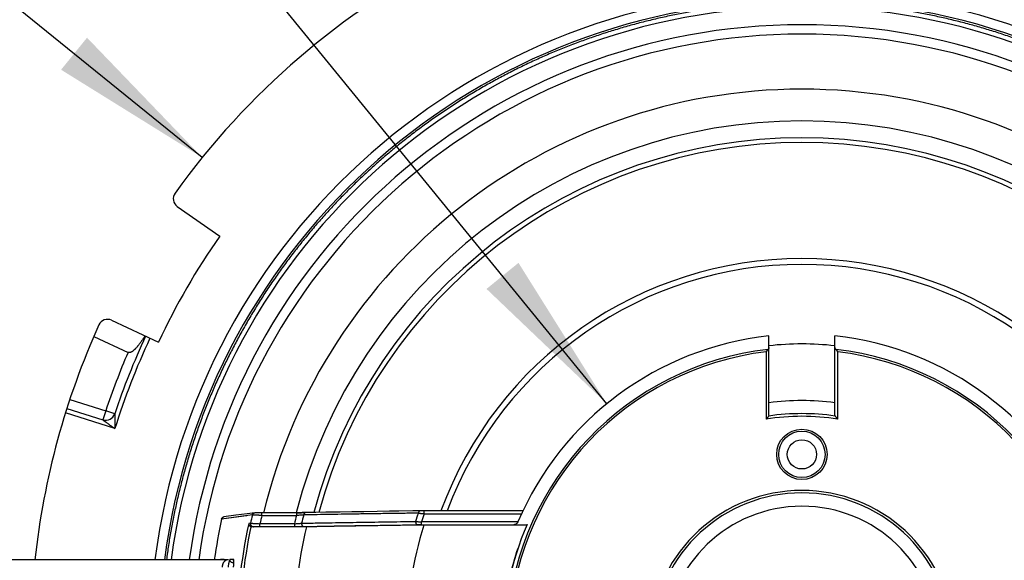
# Model space of a CAD drawing. Header units: millimetres. Extents: x 0 to 210, y 0 to 297.
# Tile 16 of 88: x 62 to 83, y 160 to 172. Entities that reach past the tile are written whole.
import ezdxf
from ezdxf.enums import TextEntityAlignment as Align

# ---------------------------------------------------------------- set-up
doc = ezdxf.new("R2010")
doc.units = ezdxf.units.MM
doc.header["$LTSCALE"] = 19.36
doc.layers.get('0').update_dxf_attribs({"linetype": 'CONTINUOUS'})
doc.layers.add('Z_DIM_2D', color=7, linetype='CONTINUOUS')
doc.styles.add('TEXTSTYLE_3', font='helveticaneueltw1g-ltcn.otf')
doc.styles.add('TEXTSTYLE_4', font='gdt', dxfattribs={"width": 0.7})
doc.dimstyles.new('DIMSTYLE_1', dxfattribs={"dimtxt": 2.1, "dimasz": 3.5, "dimexe": 1.5, "dimexo": 0, "dimtad": 1, "dimlfac": 5, "dimdsep": 46, "dimtxsty": 'TEXTSTYLE_3', "dimblk": '_FILLED', "dimblk1": '_FILLED', "dimblk2": '_FILLED', "dimcen": 0.09, "dimclrt": 5, "dimazin": 2, "dimtp": 0.3, "dimtm": 0.3, "dimtfac": 1, "dimtofl": 0, "dimtmove": 0, "dimatfit": 1, "dimldrblk": '_FILLED', "dimfxl": 0, "dimtolj": 1, "dimarcsym": 0})
doc.dimstyles.new('DIMSTYLE_2', dxfattribs={"dimtxt": 2.1, "dimasz": 3.5, "dimexe": 1.5, "dimexo": 0, "dimtad": 1, "dimlfac": 5, "dimdsep": 46, "dimtxsty": 'TEXTSTYLE_3', "dimblk": '_FILLED', "dimblk1": '_FILLED', "dimblk2": '_FILLED', "dimcen": 0.09, "dimclrt": 5, "dimazin": 2, "dimtp": 0.5, "dimtm": 0.5, "dimtfac": 1, "dimtofl": 0, "dimtmove": 0, "dimatfit": 1, "dimldrblk": '_FILLED', "dimfxl": 0, "dimtolj": 1, "dimarcsym": 0})

# ---------------------------------------------------------------- blocks, each defined once
blk = doc.blocks.new('_FILLED')
at = {"color": 0, "linetype": 'ByBlock'}
blk.add_solid([(0, 0), (-1, 0.125), (-1, -0.125)], dxfattribs=at)
blk = doc.blocks.new('*D2')
at = {"layer": 'Z_DIM_2D', "color": 2, "linetype": 'Continuous', "transparency": 16777216}
blk.add_line((74.12, 163.459), (61.698, 178.685), dxfattribs=at)
at = {"layer": 'Z_DIM_2D', "color": 2, "linetype": 'Continuous', "transparency": 16777216, "xscale": 3.5, "yscale": 3.5, "zscale": 3.5, "rotation": 309.2077408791}
blk.add_blockref('_FILLED', (74.12, 163.459), dxfattribs=at)
at = {"layer": 'Z_DIM_2D', "color": 5, "linetype": 'Continuous', "transparency": 16777216}
for s, style, p in [('n', 'TEXTSTYLE_4', (63.874, 176.848)), ('65.5', 'TEXTSTYLE_3', (66.995, 173.023))]:
    blk.add_text(s, height=2.1, rotation=-50.7923, dxfattribs=dict(at, style=style)).set_placement(p, align=Align.RIGHT)
blk = doc.blocks.new('*D3')
at = {"layer": 'Z_DIM_2D', "color": 2, "linetype": 'Continuous', "transparency": 16777216}
blk.add_line((65.537, 168.684), (54.915, 177.283), dxfattribs=at)
at = {"layer": 'Z_DIM_2D', "color": 2, "linetype": 'Continuous', "transparency": 16777216, "xscale": 3.5, "yscale": 3.5, "zscale": 3.5, "rotation": 321.0075964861}
blk.add_blockref('_FILLED', (65.537, 168.684), dxfattribs=at)
at = {"layer": 'Z_DIM_2D', "color": 5, "linetype": 'Continuous', "transparency": 16777216}
for s, style, p in [('n', 'TEXTSTYLE_4', (57.422, 175.929)), ('163.7', 'TEXTSTYLE_3', (62.355, 171.935))]:
    blk.add_text(s, height=2.1, rotation=-38.9924, dxfattribs=dict(at, style=style)).set_placement(p, align=Align.RIGHT)

msp = doc.modelspace()

# ---------------------------------------------------------------- linework, layer by layer
at = {"color": 6, "linetype": 'Continuous'}
for p, q in [((65.0071, 167.6458), (65.9077, 167.0163)), ((63.6123, 165.2299), (64.6077, 164.7647)), ((63.2369, 164.886), (63.962, 164.5471)), ((77.5601, 163.2049), (77.5601, 164.8961)), ((78.9601, 163.2049), (78.9601, 164.8961)), ((77.5001, 164.5622), (77.5425, 164.61)), ((78.9777, 164.61), (79.0201, 164.5622)), ((62.6647, 163.3596), (63.4281, 163.116)), ((63.6786, 163.2433), (63.6784, 163.2428)), ((66.2469, 161.09), (65.9957, 161.0567)), ((66.491, 161.1223), (66.2469, 161.09)), ((66.6503, 161.1433), (66.491, 161.1223)), ((66.6508, 161.1433), (66.6503, 161.1433)), ((66.6512, 161.1434), (66.6508, 161.1433)), ((66.6517, 161.1434), (66.6512, 161.1434)), ((66.6521, 161.1435), (66.6517, 161.1434)), ((66.6526, 161.1435), (66.6521, 161.1435)), ((66.6532, 161.1436), (66.6526, 161.1435)), ((66.6537, 161.1436), (66.6532, 161.1436)), ((66.6543, 161.1437), (66.6537, 161.1436)), ((66.6547, 161.1437), (66.6543, 161.1437)), ((66.6553, 161.1438), (66.6547, 161.1437)), ((66.6562, 161.1438), (66.6553, 161.1438)), ((66.6571, 161.1439), (66.6562, 161.1438)), ((66.6582, 161.144), (66.6571, 161.1439)), ((66.6593, 161.144), (66.6582, 161.144)), ((66.6609, 161.1441), (66.6593, 161.144)), ((66.6626, 161.1442), (66.6609, 161.1441)), ((66.665, 161.1443), (66.6626, 161.1442)), ((66.6678, 161.1444), (66.665, 161.1443)), ((66.6719, 161.1446), (66.6678, 161.1444)), ((66.6773, 161.1447), (66.6719, 161.1446)), ((66.6849, 161.1449), (66.6773, 161.1447)), ((66.6957, 161.1451), (66.6849, 161.1449)), ((66.7113, 161.1454), (66.6957, 161.1451)), ((66.735, 161.1456), (66.7113, 161.1454)), ((66.7668, 161.1458), (66.735, 161.1456)), ((66.801, 161.1459), (66.7668, 161.1458)), ((67.5366, 161.1459), (66.801, 161.1459)), ((67.5635, 161.1459), (67.5366, 161.1459)), ((67.5979, 161.146), (67.5635, 161.1459)), ((67.6299, 161.1462), (67.5979, 161.146)), ((67.659, 161.1464), (67.6299, 161.1462)), ((67.6863, 161.1467), (67.659, 161.1464)), ((67.71, 161.147), (67.6863, 161.1467)), ((67.7567, 161.1478), (67.71, 161.147)), ((67.9436, 161.151), (67.7567, 161.1478)), ((68.1593, 161.1547), (67.9436, 161.151)), ((68.4599, 161.1596), (68.1593, 161.1547)), ((68.7094, 161.1635), (68.4599, 161.1596)), ((68.962, 161.1673), (68.7094, 161.1635)), ((69.2466, 161.1715), (68.962, 161.1673)), ((69.5063, 161.1751), (69.2466, 161.1715)), ((69.7107, 161.1779), (69.5063, 161.1751)), ((70.0065, 161.1818), (69.7107, 161.1779)), ((70.1816, 161.184), (70.1567, 161.1838)), ((70.2151, 161.1842), (70.1816, 161.184)), ((70.2473, 161.1843), (70.2151, 161.1842)), ((72.3391, 161.1843), (70.2473, 161.1843)), ((66.5603, 160.9216), (66.5238, 160.9167)), ((72.4229, 160.8836), (70.2406, 160.8836)), ((72.1447, 160.8895), (72.4274, 160.8941)), ((67.7452, 160.8452), (66.5897, 160.8452)), ((72.2295, 160.3888), (72.235, 160.3888)), ((66.0004, 160.1521), (65.9247, 160.152)), ((66.2026, 160.1522), (66.1267, 160.1522))]:
    msp.add_line(p, q, dxfattribs=at)
at = {"color": 9, "linetype": 'Continuous'}
for p, q in [((77.5001, 164.5622), (77.5001, 163.1311)), ((79.0201, 163.1311), (79.0201, 164.5622)), ((62.7267, 163.5497), (63.4889, 163.3065)), ((63.6826, 162.9298), (62.6346, 163.2642)), ((63.4889, 163.3065), (63.4281, 163.116)), ((63.6786, 163.2433), (63.4889, 163.3065)), ((66.5998, 161.0972), (65.9454, 161.0096)), ((66.4587, 161.0784), (66.4193, 161.0731)), ((66.4823, 161.0815), (66.4587, 161.0784)), ((66.801, 161.0859), (66.801, 161.1459)), ((66.801, 161.0859), (67.5366, 161.0859)), ((67.5366, 161.1459), (67.5366, 161.0859)), ((70.156, 161.1838), (70.1567, 161.1838)), ((70.156, 161.1838), (70.1567, 161.1838)), ((70.2473, 161.1243), (70.2473, 161.1843)), ((70.2473, 161.1243), (72.3111, 161.1243)), ((65.945, 161.0097), (65.9454, 161.0096)), ((66.4193, 161.0731), (65.9454, 161.0096)), ((66.7612, 160.8511), (66.7612, 160.9111)), ((67.494, 160.9111), (66.7612, 160.9111)), ((67.494, 160.9111), (67.494, 160.8511)), ((70.1896, 160.8895), (70.1896, 160.9495)), ((72.2336, 160.9495), (70.1896, 160.9495)), ((70.1896, 160.8895), (72.1447, 160.8895)), ((66.6185, 160.849), (66.5897, 160.8452)), ((66.7612, 160.8511), (67.494, 160.8511))]:
    msp.add_line(p, q, dxfattribs=at)
at = {"color": 7, "linetype": 'Continuous'}
msp.add_line((66.0922, 160.1483), (61.4439, 160.1483), dxfattribs=at)
at = {"color": 6, "linetype": 'Continuous'}
msp.add_lwpolyline([(70.156, 161.1838), (70.126, 161.1834), (70.096, 161.183), (70.0065, 161.1818)], dxfattribs=at)
at = {"color": 9, "linetype": 'Continuous'}
for radius in [0.5349, 0.4924]:
    msp.add_circle((78.2601, 162.3836), radius, dxfattribs=at)
at = {"color": 6, "linetype": 'Continuous'}
msp.add_circle((78.2601, 162.3836), 0.31, dxfattribs=at)
for centre, radius, start, end in [((78.2601, 158.3836), 16.37, 35.65741, 144.34259), ((78.2601, 158.3836), 13.84, 7.32581, 172.67419), ((78.2601, 158.3836), 11.7499, 13.60225, 166.40305), ((78.2601, 158.3836), 11.0771, 14.44579, 165.55985), ((65.1217, 167.8097), 0.2, 144.34259, 235.05128), ((78.2601, 158.3836), 15.07, 145.05128, 154.94872), ((78.2601, 158.3836), 16.37, 155.65741, 173.81127), ((63.5277, 165.0487), 0.2, 64.94872, 155.65741), ((78.2601, 158.3836), 15.37, 154.94872, 161.56787), ((78.2601, 158.3836), 6.55, 96.13493, 156.93674), ((78.2601, 158.3836), 6.55, 22.50384, 83.86507), ((78.2601, 158.3836), 6.343, 83.66407, 96.33593), ((78.2601, 158.3836), 5.1412, 82.17455, 97.82545), ((63.4889, 163.3065), 0.2, 252.30387, 341.56787), ((86.2954, 155.637), 11.5551, 139.13779, 139.56696), ((68.2356, 153.9291), 14.1768, 40.47272, 40.82253), ((78.2601, 158.3836), 2.9, 274.78543, 265.21457), ((78.2601, 158.3836), 12.592, 167.96232, 171.9436), ((66.0036, 160.9972), 0.06, 97.55928, 167.96232), ((78.2601, 158.3836), 8.4001, 162.68562, 178.97682), ((78.2601, 158.3836), 6.35, 156.71219, 203.28781), ((78.2327, 158.3867), 11.9196, 168.0808, 179.11085), ((66.5897, 160.9061), 0.0609, 251.19163, 270.00659), ((78.2601, 158.3836), 10.7991, 166.82395, 179.00037), ((78.2601, 158.3836), 6.3552, 161.60748, 172.81598)]:
    msp.add_arc(centre, radius, start, end, dxfattribs=at)
at = {"color": 9, "linetype": 'Continuous'}
for centre, radius, start, end in [((78.2601, 158.3836), 13.64, 7.43378, 172.56622), ((78.2601, 158.3836), 13.498, 7.51244, 172.48758), ((78.2601, 158.3836), 13.1171, 7.73193, 172.26809), ((78.2601, 158.3836), 12.9179, 7.85187, 172.14813), ((78.2601, 158.3836), 10.717, 14.96818, 165.03864), ((78.2601, 158.3836), 10.618, 15.12079, 164.88601), ((78.2601, 158.3836), 8.1545, 20.0952, 159.91272), ((78.2601, 158.3836), 8.0311, 20.41766, 159.59038), ((78.2601, 158.3836), 15.27, 154.94872, 162.67909), ((78.2535, 158.3861), 15.5629, 156.67937, 161.56898), ((78.2601, 158.3836), 6.2676, 96.5742, 255.02607), ((78.2601, 158.3836), 6.2251, 97.01248, 254.82294), ((78.2601, 158.3836), 6.2676, 284.97393, 83.4258), ((78.2601, 158.3836), 6.2251, 285.17706, 82.98752), ((78.2601, 158.3836), 4.808, 80.90509, 99.09491), ((78.2601, 158.3836), 4.8644, 81.68314, 98.31686), ((78.2601, 158.3836), 3.234, 279.69978, 260.30022), ((78.2601, 158.3836), 3.1825, 279.40513, 260.59487), ((78.2601, 158.3836), 11.9719, 166.89904, 167.76051), ((78.2601, 158.3836), 11.7734, 166.73095, 167.60315), ((78.2601, 158.3836), 11.0588, 165.85618, 166.78798), ((78.2601, 158.3836), 10.9139, 165.59813, 166.54709), ((78.2601, 158.3836), 8.5908, 161.31691, 162.54809), ((78.2601, 158.3836), 8.4686, 161.11736, 162.36235), ((78.2601, 158.3836), 12.5916, 167.96232, 171.9433), ((78.2601, 158.3836), 12.0066, 167.82033, 179.37922), ((70.1859, 153.6108), 7.2788, 89.9709, 90.67873), ((65.9845, 160.1436), 0.0605, 171.9714, 175.50182), ((66.0603, 160.1436), 0.0605, 171.92207, 175.50142)]:
    msp.add_arc(centre, radius, start, end, dxfattribs=at)
for points, knots in [([(91.7431, 160.1483), (91.7299, 160.2495), (91.7011, 160.4515), (91.6594, 160.7032), (91.6227, 160.9039), (91.5838, 161.1043), (91.5309, 161.3538), (91.4608, 161.6518), (91.3839, 161.9481), (91.3003, 162.2426), (91.2102, 162.5351), (91.1134, 162.8255), (91.0273, 163.0656), (90.9552, 163.2566), (90.8996, 163.3991), (90.8423, 163.5411), (90.7639, 163.7294), (90.6618, 163.9633), (90.5331, 164.241), (90.3982, 164.5157), (90.2571, 164.7874), (90.1099, 165.0558), (89.9567, 165.3208), (89.7976, 165.5823), (89.6326, 165.8402), (89.4619, 166.0943), (89.2855, 166.3445), (89.1036, 166.5906), (88.9161, 166.8326), (88.7232, 167.0703), (88.525, 167.3036), (88.3217, 167.5324), (88.1132, 167.7566), (87.8997, 167.976), (87.6814, 168.1905), (87.4583, 168.4001), (87.2305, 168.6046), (87.0368, 168.7707), (86.8797, 168.9009), (86.7212, 169.0294), (86.5203, 169.1866), (86.2751, 169.3698), (86.0257, 169.5474), (85.7725, 169.7194), (85.5155, 169.8856), (85.2547, 170.046), (84.9905, 170.2005), (84.7228, 170.3489), (84.4518, 170.4914), (84.1777, 170.6277), (83.9006, 170.7578), (83.6207, 170.8816), (83.3851, 170.9795), (83.1954, 171.0546), (83.0048, 171.1276), (82.7651, 171.2149), (82.4752, 171.3131), (82.1831, 171.4047), (81.889, 171.4897), (81.5931, 171.5681), (81.2955, 171.6397), (80.9964, 171.7046), (80.6958, 171.7628), (80.3941, 171.8142), (80.0912, 171.8589), (79.7875, 171.8968), (79.4829, 171.9277), (79.1778, 171.9518), (78.8721, 171.969), (78.5662, 171.9793), (78.2601, 171.9827), (77.954, 171.9793), (77.6481, 171.969), (77.3424, 171.9518), (77.0373, 171.9277), (76.7327, 171.8968), (76.429, 171.8589), (76.1261, 171.8142), (75.8244, 171.7628), (75.5238, 171.7046), (75.2247, 171.6397), (74.9271, 171.5681), (74.6312, 171.4897), (74.3371, 171.4047), (74.045, 171.3131), (73.7551, 171.2149), (73.5154, 171.1276), (73.3248, 171.0546), (73.1351, 170.9795), (72.8995, 170.8816), (72.6196, 170.7578), (72.3425, 170.6277), (72.0684, 170.4914), (71.7974, 170.3489), (71.5297, 170.2005), (71.2655, 170.046), (71.0048, 169.8856), (70.7477, 169.7194), (70.4944, 169.5474), (70.2451, 169.3698), (69.9999, 169.1866), (69.799, 169.0294), (69.6405, 168.9009), (69.4833, 168.7707), (69.2897, 168.6046), (69.062, 168.4001), (68.8388, 168.1905), (68.6205, 167.976), (68.407, 167.7566), (68.1985, 167.5324), (67.9952, 167.3036), (67.797, 167.0703), (67.6041, 166.8326), (67.4166, 166.5906), (67.2347, 166.3445), (67.0583, 166.0943), (66.8876, 165.8402), (66.7226, 165.5823), (66.5635, 165.3208), (66.4103, 165.0558), (66.2631, 164.7874), (66.122, 164.5157), (65.9871, 164.241), (65.8584, 163.9632), (65.7563, 163.7294), (65.6779, 163.5411), (65.6206, 163.3991), (65.565, 163.2566), (65.4929, 163.0656), (65.4068, 162.8255), (65.31, 162.5351), (65.2199, 162.2426), (65.1363, 161.9481), (65.0594, 161.6518), (64.9893, 161.3538), (64.9364, 161.1043), (64.8975, 160.9039), (64.8608, 160.7032), (64.8191, 160.4515), (64.7903, 160.2495), (64.7771, 160.1483)], [0, 0, 0, 0, 0.0078125, 0.015625, 0.0195313, 0.0234376, 0.0312501, 0.0390626, 0.0468751, 0.0546876, 0.0625, 0.0703125, 0.078125, 0.0820313, 0.0859376, 0.0898439, 0.0937503, 0.1015627, 0.1093752, 0.1171877, 0.1250002, 0.1328127, 0.1406252, 0.1484377, 0.1562502, 0.1640627, 0.1718752, 0.1796876, 0.1875001, 0.1953126, 0.2031251, 0.2109376, 0.2187501, 0.2265626, 0.2343751, 0.2421876, 0.2500001, 0.2578125, 0.2617189, 0.2656252, 0.2734377, 0.2812501, 0.2890626, 0.2968751, 0.3046876, 0.3125001, 0.3203126, 0.3281251, 0.3359376, 0.3437501, 0.3515626, 0.359375, 0.3671875, 0.3710938, 0.3750002, 0.3828126, 0.3906251, 0.3984376, 0.4062501, 0.4140626, 0.4218751, 0.4296876, 0.4375001, 0.4453126, 0.4531251, 0.4609375, 0.46875, 0.4765625, 0.484375, 0.4921875, 0.5, 0.5078125, 0.515625, 0.5234375, 0.53125, 0.5390625, 0.5468749, 0.5546874, 0.5624999, 0.5703124, 0.5781249, 0.5859374, 0.5937499, 0.6015624, 0.6093749, 0.6171874, 0.6249998, 0.6289062, 0.6328125, 0.640625, 0.6484374, 0.6562499, 0.6640624, 0.6718749, 0.6796874, 0.6874999, 0.6953124, 0.7031249, 0.7109374, 0.7187499, 0.7265623, 0.7343748, 0.7382811, 0.7421875, 0.7499999, 0.7578124, 0.7656249, 0.7734374, 0.7812499, 0.7890624, 0.7968749, 0.8046874, 0.8124999, 0.8203124, 0.8281248, 0.8359373, 0.8437498, 0.8515623, 0.8593748, 0.8671873, 0.8749998, 0.8828123, 0.8906248, 0.8984373, 0.9062497, 0.9101561, 0.9140624, 0.9179687, 0.921875, 0.9296875, 0.9375, 0.9453124, 0.9531249, 0.9609374, 0.9687499, 0.9765624, 0.9804687, 0.984375, 0.9921875, 1, 1, 1, 1]), ([(63.6786, 163.2433), (63.6786, 163.2429), (63.6786, 163.2421), (63.6786, 163.2404), (63.6786, 163.2384), (63.6787, 163.236), (63.6787, 163.2327), (63.6787, 163.2286), (63.6788, 163.2237), (63.6788, 163.2188), (63.6789, 163.2123), (63.6789, 163.2041), (63.679, 163.1943), (63.6791, 163.1845), (63.6792, 163.1747), (63.6793, 163.1617), (63.6795, 163.1453), (63.6797, 163.1257), (63.68, 163.1062), (63.6803, 163.08), (63.6807, 163.0474), (63.6813, 163.0082), (63.6819, 162.969), (63.6823, 162.9429), (63.6826, 162.9298)], [0, 0, 0, 0, 0.0039062, 0.0078125, 0.015625, 0.0234375, 0.03125, 0.046875, 0.0625, 0.078125, 0.09375, 0.125, 0.15625, 0.1875, 0.21875, 0.25, 0.3125, 0.375, 0.4375, 0.5, 0.625, 0.75, 0.875, 1, 1, 1, 1]), ([(63.4281, 163.116), (63.4284, 163.1158), (63.4291, 163.1153), (63.4304, 163.1143), (63.432, 163.1131), (63.434, 163.1116), (63.4367, 163.1097), (63.44, 163.1072), (63.4439, 163.1043), (63.4479, 163.1014), (63.4532, 163.0975), (63.4598, 163.0926), (63.4678, 163.0868), (63.4757, 163.081), (63.4836, 163.0751), (63.4942, 163.0674), (63.5075, 163.0577), (63.5234, 163.046), (63.5393, 163.0344), (63.5605, 163.0189), (63.587, 162.9995), (63.6188, 162.9762), (63.6507, 162.953), (63.6719, 162.9376), (63.6826, 162.9298)], [0, 0, 0, 0, 0.0039062, 0.0078125, 0.015625, 0.0234375, 0.03125, 0.046875, 0.0625, 0.078125, 0.09375, 0.125, 0.15625, 0.1875, 0.21875, 0.25, 0.3125, 0.375, 0.4375, 0.5, 0.625, 0.75, 0.875, 1, 1, 1, 1]), ([(66.5998, 161.0972), (66.6004, 161.1), (66.6021, 161.1056), (66.6059, 161.1137), (66.611, 161.1213), (66.6173, 161.1281), (66.6246, 161.1339), (66.6327, 161.1384), (66.6412, 161.1416), (66.647, 161.1428), (66.6499, 161.1432)], [0, 0, 0, 0, 0.1182324, 0.2410874, 0.3673982, 0.4957828, 0.6247279, 0.7526923, 0.8782135, 1, 1, 1, 1]), ([(66.801, 161.0859), (66.7889, 161.0867), (66.7709, 161.0879), (66.7472, 161.0895), (66.7299, 161.0907), (66.7132, 161.0917), (66.6997, 161.0925), (66.6893, 161.0931), (66.6818, 161.0935), (66.6745, 161.0939), (66.6675, 161.0943), (66.6608, 161.0947), (66.6524, 161.0951), (66.6426, 161.0956), (66.6319, 161.0962), (66.6226, 161.0966), (66.6147, 161.097), (66.6083, 161.0972), (66.604, 161.0973), (66.6013, 161.0973), (66.6003, 161.0973), (66.5998, 161.0972)], [0, 0, 0, 0, 0.1799462, 0.2681463, 0.3542317, 0.4375212, 0.5173521, 0.5557685, 0.5930803, 0.6292093, 0.6640768, 0.6976092, 0.7297396, 0.7895251, 0.8429247, 0.8894789, 0.9287815, 0.9604827, 0.9842949, 0.9931716, 1, 1, 1, 1]), ([(67.5366, 161.1459), (67.5544, 161.1459), (67.5894, 161.1459), (67.6401, 161.1462), (67.6868, 161.1466), (67.7164, 161.147), (67.7303, 161.1473)], [0, 0, 0, 0, 0.2769999, 0.5417189, 0.7855783, 1, 1, 1, 1]), ([(67.6892, 161.0981), (67.6783, 161.0971), (67.6549, 161.095), (67.618, 161.0919), (67.5781, 161.0888), (67.5506, 161.0869), (67.5366, 161.0859)], [0, 0, 0, 0, 0.2149862, 0.4599419, 0.7249424, 1, 1, 1, 1]), ([(67.7303, 161.1473), (67.7291, 161.1473), (67.7268, 161.1471), (67.7232, 161.1464), (67.7197, 161.1453), (67.7149, 161.1432), (67.7092, 161.1393), (67.703, 161.1331), (67.6977, 161.1255), (67.6936, 161.1168), (67.6907, 161.1076), (67.6896, 161.1013), (67.6892, 161.0981)], [0, 0, 0, 0, 0.0496673, 0.1009233, 0.1539904, 0.2090728, 0.3256822, 0.4512475, 0.5845374, 0.7228598, 0.8626099, 1, 1, 1, 1]), ([(70.122, 161.1355), (70.0145, 161.1341), (69.8013, 161.1313), (69.484, 161.1269), (69.2227, 161.1231), (69.0163, 161.12), (68.8634, 161.1176), (68.7119, 161.1153), (68.5126, 161.1121), (68.2668, 161.1081), (67.9762, 161.1032), (67.7842, 161.0998), (67.6892, 161.0981)], [0, 0, 0, 0, 0.1324986, 0.262947, 0.3912997, 0.4546753, 0.517509, 0.5797953, 0.6415285, 0.7633133, 0.8828185, 1, 1, 1, 1]), ([(70.156, 161.1838), (70.155, 161.1838), (70.1531, 161.1836), (70.1502, 161.183), (70.1473, 161.1819), (70.1433, 161.1798), (70.1396, 161.1768), (70.1362, 161.1732), (70.1328, 161.1688), (70.1291, 161.1624), (70.1257, 161.1539), (70.1233, 161.1449), (70.1223, 161.1386), (70.122, 161.1355)], [0, 0, 0, 0, 0.0444654, 0.090601, 0.1388827, 0.1897552, 0.3004268, 0.3607364, 0.4242677, 0.5598742, 0.704122, 0.8524521, 1, 1, 1, 1]), ([(70.122, 161.1355), (70.1266, 161.1351), (70.1361, 161.1344), (70.1506, 161.1332), (70.1657, 161.1319), (70.1814, 161.1305), (70.1975, 161.129), (70.2195, 161.1269), (70.2361, 161.1253), (70.2473, 161.1243)], [0, 0, 0, 0, 0.1103793, 0.2265686, 0.3477557, 0.4731303, 0.6018771, 0.7331671, 1, 1, 1, 1]), ([(65.9454, 161.0096), (65.946, 161.0125), (65.9476, 161.0181), (65.9513, 161.0264), (65.9564, 161.0342), (65.9627, 161.0412), (65.9701, 161.0471), (65.9782, 161.0518), (65.9868, 161.055), (65.9928, 161.0563), (65.9957, 161.0567)], [0, 0, 0, 0, 0.1180369, 0.2408275, 0.3671784, 0.4956679, 0.6247344, 0.7527868, 0.8783176, 1, 1, 1, 1]), ([(66.5603, 160.9216), (66.5595, 160.9177), (66.5588, 160.9114), (66.5592, 160.903), (66.5606, 160.8941), (66.5636, 160.8853), (66.568, 160.8771), (66.5722, 160.8713), (66.5769, 160.866), (66.584, 160.8598), (66.5919, 160.8551), (66.6002, 160.8518), (66.6083, 160.8497), (66.6145, 160.849), (66.6185, 160.849)], [0, 0, 0, 0, 0.1143032, 0.1750211, 0.2377315, 0.3676681, 0.4342888, 0.5013236, 0.5682965, 0.6347376, 0.7640225, 0.8263126, 0.8865823, 1, 1, 1, 1]), ([(66.5603, 160.9216), (66.5608, 160.9216), (66.5618, 160.9217), (66.5645, 160.9216), (66.5688, 160.9216), (66.5751, 160.9214), (66.583, 160.9211), (66.5923, 160.9207), (66.603, 160.9202), (66.615, 160.9196), (66.6332, 160.9187), (66.6583, 160.9173), (66.6907, 160.9155), (66.7254, 160.9134), (66.7491, 160.9119), (66.7612, 160.9111)], [0, 0, 0, 0, 0.0068143, 0.0156717, 0.0394361, 0.0710844, 0.1103352, 0.156843, 0.2102034, 0.2699577, 0.335599, 0.4823019, 0.6454879, 0.8199008, 1, 1, 1, 1]), ([(67.494, 160.9111), (67.508, 160.9121), (67.5353, 160.9139), (67.575, 160.9168), (67.6116, 160.9197), (67.6349, 160.9217), (67.6457, 160.9227)], [0, 0, 0, 0, 0.2753667, 0.5405229, 0.7853766, 1, 1, 1, 1]), ([(67.6457, 160.9227), (67.6453, 160.9187), (67.6449, 160.9105), (67.6462, 160.898), (67.6496, 160.8856), (67.6541, 160.8759), (67.6587, 160.8691), (67.6625, 160.8647), (67.6665, 160.8609), (67.6707, 160.8578), (67.6751, 160.8554), (67.6794, 160.8538), (67.6837, 160.8528), (67.6866, 160.8526), (67.688, 160.8526)], [0, 0, 0, 0, 0.1301511, 0.2695288, 0.4124878, 0.5522871, 0.6191244, 0.6830755, 0.7437891, 0.8011282, 0.8551541, 0.9060869, 0.9542482, 1, 1, 1, 1]), ([(67.6457, 160.9227), (67.6927, 160.9235), (67.7872, 160.9252), (67.9781, 160.9285), (68.3201, 160.9343), (68.82, 160.9423), (69.4354, 160.9515), (69.8527, 160.9572), (70.0647, 160.96)], [0, 0, 0, 0, 0.0583059, 0.1171972, 0.2367138, 0.4825276, 0.7370799, 1, 1, 1, 1]), ([(67.688, 160.8526), (67.8782, 160.8559), (68.2661, 160.8626), (68.8586, 160.8719), (69.4723, 160.8808), (69.8883, 160.8863), (70.0997, 160.889)], [0, 0, 0, 0, 0.2366674, 0.4824928, 0.7370753, 1, 1, 1, 1]), ([(70.0647, 160.96), (70.0643, 160.9561), (70.064, 160.9478), (70.065, 160.9353), (70.0672, 160.9248), (70.07, 160.9167), (70.0724, 160.9111), (70.0752, 160.9059), (70.0784, 160.9014), (70.0817, 160.8976), (70.0853, 160.8944), (70.0889, 160.892), (70.0926, 160.8903), (70.0962, 160.8893), (70.0985, 160.8891), (70.0997, 160.889)], [0, 0, 0, 0, 0.1370864, 0.2841217, 0.4339258, 0.5072332, 0.5780255, 0.6453964, 0.7086634, 0.7674274, 0.8216009, 0.8713996, 0.917294, 0.9599255, 1, 1, 1, 1]), ([(70.0647, 160.96), (70.0742, 160.9593), (70.094, 160.9577), (70.1356, 160.9543), (70.1678, 160.9515), (70.1896, 160.9495)], [0, 0, 0, 0, 0.227868, 0.474486, 1, 1, 1, 1]), ([(66.6185, 160.849), (66.6188, 160.849), (66.6196, 160.8491), (66.6215, 160.8493), (66.6246, 160.8495), (66.6292, 160.8497), (66.6348, 160.8499), (66.6415, 160.8501), (66.6491, 160.8502), (66.6576, 160.8504), (66.6706, 160.8506), (66.6884, 160.8508), (66.7114, 160.851), (66.7359, 160.8511), (66.7527, 160.8511), (66.7612, 160.8511)], [0, 0, 0, 0, 0.0069706, 0.0160228, 0.040245, 0.0723657, 0.1120326, 0.1588626, 0.2124489, 0.2723599, 0.3381323, 0.4848684, 0.6475585, 0.8210372, 1, 1, 1, 1]), ([(67.494, 160.8511), (67.5119, 160.8511), (67.5469, 160.8512), (67.5978, 160.8515), (67.6446, 160.8519), (67.6742, 160.8523), (67.688, 160.8526)], [0, 0, 0, 0, 0.2763352, 0.5418939, 0.7865453, 1, 1, 1, 1]), ([(65.9247, 160.152), (65.9245, 160.152), (65.9241, 160.152), (65.9235, 160.1518), (65.9229, 160.1515), (65.9221, 160.1509), (65.921, 160.1499), (65.9202, 160.1489), (65.9198, 160.1483)], [0, 0, 0, 0, 0.0879917, 0.1821356, 0.2854356, 0.4001968, 0.6700181, 1, 1, 1, 1]), ([(66.0922, 160.1483), (66.0876, 160.1483), (66.0786, 160.1478), (66.0652, 160.1454), (66.0521, 160.1415), (66.0394, 160.136), (66.0273, 160.1291), (66.0158, 160.1208), (66.0052, 160.1112), (65.9955, 160.1004), (65.9869, 160.0885), (65.9793, 160.0757), (65.9729, 160.0621), (65.9678, 160.0478), (65.964, 160.033), (65.9616, 160.0178), (65.9606, 160.0024), (65.9608, 159.9921), (65.9611, 159.987)], [0, 0, 0, 0, 0.0581586, 0.1165017, 0.1752043, 0.2344233, 0.2942899, 0.3549045, 0.4163325, 0.4786035, 0.5417108, 0.6056133, 0.6702386, 0.7354865, 0.8012337, 0.867339, 0.9336482, 1, 1, 1, 1]), ([(66.0043, 160.1483), (66.0041, 160.1488), (66.0037, 160.1496), (66.003, 160.1506), (66.0024, 160.1513), (66.0018, 160.1517), (66.0011, 160.152), (66.0007, 160.1521), (66.0004, 160.1521)], [0, 0, 0, 0, 0.25025, 0.5002725, 0.6253543, 0.7503426, 0.8752009, 1, 1, 1, 1]), ([(66.1267, 160.1522), (66.1266, 160.1522), (66.1262, 160.1521), (66.1257, 160.152), (66.1252, 160.1517), (66.1244, 160.1512), (66.1234, 160.1504), (66.1222, 160.149), (66.121, 160.1472), (66.1197, 160.145), (66.1184, 160.1425), (66.1166, 160.1385), (66.1142, 160.1326), (66.1114, 160.1245), (66.1085, 160.1151), (66.1055, 160.1046), (66.1026, 160.093), (66.0996, 160.0804), (66.0968, 160.0669), (66.093, 160.0477), (66.0886, 160.0224), (66.0856, 160.0019), (66.0842, 159.9914)], [0, 0, 0, 0, 0.0030242, 0.0062373, 0.0097296, 0.0135725, 0.0225005, 0.0333033, 0.0461022, 0.060932, 0.0777731, 0.09657, 0.1397985, 0.1906441, 0.2489766, 0.3142098, 0.3855696, 0.4625026, 0.5443617, 0.6303779, 0.8116807, 1, 1, 1, 1]), ([(66.1857, 160.0836), (66.1818, 160.0836), (66.1758, 160.0842), (66.1679, 160.0862), (66.1599, 160.0892), (66.1502, 160.0948), (66.1403, 160.104), (66.1339, 160.1134), (66.1302, 160.1216), (66.1275, 160.1298), (66.1258, 160.1401), (66.1262, 160.1483), (66.1267, 160.1522)], [0, 0, 0, 0, 0.1143573, 0.1748395, 0.2371783, 0.366153, 0.4986739, 0.6314288, 0.6969207, 0.7612326, 0.8847446, 1, 1, 1, 1]), ([(66.2002, 159.9915), (66.2016, 160.0018), (66.2035, 160.0173), (66.2057, 160.0377), (66.207, 160.0525), (66.2082, 160.0667), (66.2091, 160.0802), (66.2097, 160.0929), (66.2101, 160.1046), (66.2101, 160.1152), (66.2099, 160.1233), (66.2096, 160.1292), (66.2093, 160.1331), (66.209, 160.1367), (66.2085, 160.1399), (66.208, 160.1427), (66.2075, 160.1452), (66.2068, 160.1474), (66.2061, 160.1491), (66.2054, 160.1505), (66.2045, 160.1515), (66.2037, 160.152), (66.203, 160.1522), (66.2027, 160.1522), (66.2026, 160.1522)], [0, 0, 0, 0, 0.1919514, 0.2856116, 0.3765951, 0.4641839, 0.5474405, 0.6253889, 0.6972204, 0.7623394, 0.8201324, 0.8461093, 0.8700649, 0.8919592, 0.9117661, 0.9294994, 0.9451476, 0.9586884, 0.9701539, 0.9796581, 0.9874466, 0.9939763, 0.9970009, 1, 1, 1, 1]), ([(66.2087, 160.1158), (66.2072, 160.1187), (66.2053, 160.1233), (66.2035, 160.1296), (66.2023, 160.1358), (66.2017, 160.1434), (66.2021, 160.1494), (66.2026, 160.1522)], [0, 0, 0, 0, 0.2651141, 0.3948394, 0.5220659, 0.7676546, 1, 1, 1, 1])]:
    msp.add_open_spline(points, degree=3, knots=knots, dxfattribs=at)
at = {"color": 6, "linetype": 'Continuous'}
for points, knots in [([(64.3198, 164.8993), (64.3084, 164.8807), (64.2852, 164.8438), (64.2551, 164.7985), (64.2301, 164.7628), (64.2109, 164.7363), (64.1912, 164.7103), (64.1742, 164.689), (64.1603, 164.6722), (64.1462, 164.6556), (64.1316, 164.6393), (64.1165, 164.6236), (64.1049, 164.612), (64.0929, 164.6008), (64.0806, 164.59), (64.0679, 164.5796), (64.0547, 164.5698), (64.0431, 164.5623), (64.0336, 164.5569), (64.0262, 164.5531), (64.0187, 164.5497), (64.0109, 164.5468), (64.0043, 164.5449), (63.9989, 164.5437), (63.9948, 164.543), (63.9906, 164.5425), (63.9851, 164.5422), (63.9781, 164.5424), (63.9698, 164.544), (63.9645, 164.5459), (63.962, 164.5471)], [0, 0, 0, 0, 0.1244608, 0.2489459, 0.3112032, 0.373472, 0.4357554, 0.4980568, 0.5292164, 0.5603825, 0.6227378, 0.6539335, 0.6851436, 0.7163709, 0.7476191, 0.7788925, 0.8102003, 0.8415567, 0.8572618, 0.8729863, 0.8887335, 0.904509, 0.9203191, 0.9282411, 0.9361741, 0.9441188, 0.9520759, 0.9680171, 0.9839972, 1, 1, 1, 1]), ([(77.5601, 164.6546), (77.5601, 164.6508), (77.5593, 164.6429), (77.556, 164.6314), (77.5505, 164.6201), (77.5454, 164.6132), (77.5425, 164.61)], [0, 0, 0, 0, 0.2366342, 0.4796531, 0.7328198, 1, 1, 1, 1]), ([(78.9601, 164.6546), (78.9601, 164.6508), (78.9609, 164.6429), (78.9642, 164.6314), (78.9697, 164.6201), (78.9748, 164.6132), (78.9777, 164.61)], [0, 0, 0, 0, 0.2366342, 0.4796531, 0.7328197, 1, 1, 1, 1]), ([(77.5601, 163.2049), (77.5601, 163.2042), (77.5599, 163.2029), (77.5592, 163.2008), (77.5581, 163.1988), (77.557, 163.1975), (77.5565, 163.1968)], [0, 0, 0, 0, 0.21913, 0.4543922, 0.7130557, 1, 1, 1, 1]), ([(78.9601, 163.2049), (78.9601, 163.2042), (78.9603, 163.2029), (78.961, 163.2008), (78.9621, 163.1988), (78.9632, 163.1975), (78.9637, 163.1968)], [0, 0, 0, 0, 0.219085, 0.454337, 0.7130371, 1, 1, 1, 1]), ([(66.5238, 160.9167), (66.5235, 160.9136), (66.5235, 160.9089), (66.5242, 160.9026), (66.5252, 160.8978), (66.5265, 160.893), (66.5282, 160.8882), (66.5304, 160.8835), (66.5339, 160.8771), (66.5394, 160.8693), (66.5478, 160.8607), (66.5581, 160.8534), (66.566, 160.8499), (66.5701, 160.8484)], [0, 0, 0, 0, 0.1051378, 0.159145, 0.2141639, 0.270363, 0.3279513, 0.3869423, 0.4475227, 0.5746628, 0.7098612, 0.8522653, 1, 1, 1, 1]), ([(70.2406, 160.8836), (70.0211, 160.8808), (69.5895, 160.8749), (68.9537, 160.8656), (68.3415, 160.8558), (67.9413, 160.8488), (67.7452, 160.8452)], [0, 0, 0, 0, 0.2639174, 0.5188316, 0.7643275, 1, 1, 1, 1]), ([(72.2336, 160.9495), (72.2315, 160.9446), (72.2276, 160.9376), (72.2212, 160.9291), (72.2145, 160.9215), (72.2054, 160.9131), (72.1937, 160.9048), (72.1816, 160.8983), (72.1693, 160.8935), (72.157, 160.8904), (72.1487, 160.8896), (72.1447, 160.8895)], [0, 0, 0, 0, 0.1428905, 0.2129211, 0.2815906, 0.4144951, 0.5416608, 0.6634025, 0.7801039, 0.8921639, 1, 1, 1, 1])]:
    msp.add_open_spline(points, degree=3, knots=knots, dxfattribs=at)

# ---------------------------------------------------------------- dimensions: what is measured, and where the dimension line sits
at = {"layer": 'Z_DIM_2D', "color": 2, "linetype": 'Continuous'}
for p1, p2, dimstyle, picture, middle in [((74.1196, 163.4589), (82.4006, 153.3083), 'DIMSTYLE_1', '*D2', (65.3634, 176.6837)), ((65.5369, 168.6839), (90.9833, 148.0833), 'DIMSTYLE_2', '*D3', (59.4609, 175.6292))]:
    dim = msp.add_diameter_dim_2p(p1=p1, p2=p2, text='%%c<>', dimstyle=dimstyle, override={"dimpost": '<>'}, dxfattribs=at)
    dim.commit()
    dim.dimension.update_dxf_attribs({"geometry": picture, "text_midpoint": middle, "dimtype": 163})

doc.saveas('drawing.dxf')
